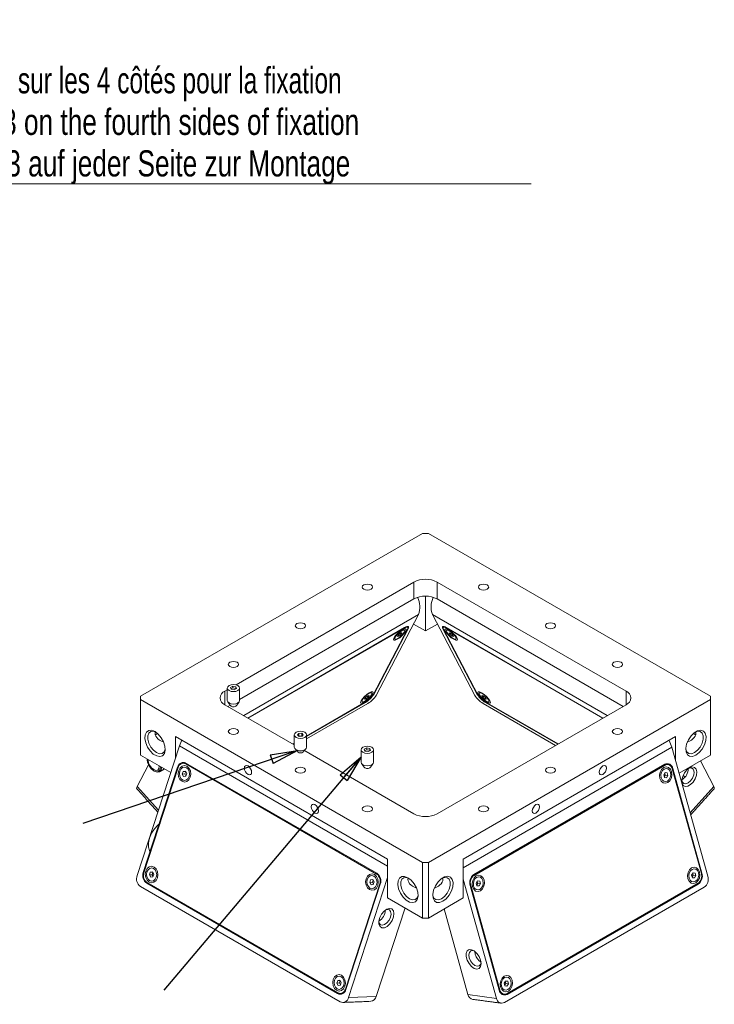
# Model space of a CAD drawing. Header units: millimetres. Extents: x 16 to 383, y 35 to 281.
# Tile 4 of 4: x 298 to 383, y 78 to 197. Entities that reach past the tile are written whole.
import ezdxf

# ---------------------------------------------------------------- set-up
doc = ezdxf.new("R2010")
doc.units = ezdxf.units.MM
doc.styles.add('SLDTEXTSTYLE0', font='TXT', dxfattribs={"width": 0.75})
doc.styles.add('SLDTEXTSTYLE1', font='TXT', dxfattribs={"width": 0.7})
doc.dimstyles.new('SLDDIMSTYLE5', dxfattribs={"dimtxt": 3.175, "dimasz": 3.302, "dimexe": 0, "dimexo": 0.0625, "dimgap": 0.79375, "dimtad": 0, "dimtih": 1, "dimtoh": 1, "dimrnd": 1e-09, "dimzin": 12, "dimdsep": 46, "dimtxsty": 'SLDTEXTSTYLE0', "dimblk1": 'CLOSED', "dimblk2": 'CLOSED', "dimsah": 1, "dimcen": 0.09, "dimadec": 0, "dimazin": 0, "dimtfac": 1, "dimtmove": 0, "dimatfit": 3, "dimldrblk": 'CLOSED', "dimfxl": 0, "dimtolj": 1, "dimtzin": 12, "dimarcsym": 0})
doc.dimstyles.new('SLDDIMSTYLE6', dxfattribs={"dimtxt": 0, "dimasz": 3.302, "dimexe": 0, "dimexo": 0.0625, "dimgap": 0, "dimtad": 0, "dimtih": 1, "dimtoh": 1, "dimdec": 0, "dimrnd": 1e-09, "dimzin": 0, "dimdsep": 46, "dimtxsty": 'Standard', "dimblk1": 'CLOSED', "dimblk2": 'CLOSED', "dimsah": 1, "dimcen": 0.09, "dimadec": 0, "dimazin": 0, "dimtfac": 3.302, "dimtdec": 0, "dimtofl": 0, "dimtmove": 0, "dimatfit": 3, "dimldrblk": 'CLOSED', "dimfxl": 0, "dimtolj": 1, "dimtzin": 0, "dimarcsym": 0})

# ---------------------------------------------------------------- blocks, each defined once
blk = doc.blocks.new('_CLOSED')
at = {"color": 0, "linetype": 'ByBlock', "lineweight": -2}
for p, q in [((-1, 0.166667), (0, 0)), ((-1, 0.166667), (-1, -0.166667)), ((0, 0), (-1, -0.166667)), ((0, 0), (-1, 0))]:
    blk.add_line(p, q, dxfattribs=at)
blk = doc.blocks.new('SW_SYMBOL_HOLE_DEPTH')
at = {"color": 0, "linetype": 'Continuous', "lineweight": 0}
for p, q in [((0, 875), (800, 875)), ((400, 875), (400, 75)), ((100, 555), (400, 75)), ((700, 555), (400, 75))]:
    blk.add_line(p, q, dxfattribs=at)
blk = doc.blocks.new('*D12')
at = {"color": 7, "linetype": 'Continuous', "lineweight": 0}
for p, q in [((250.33, 197.26), (252.28, 195.7)), ((252.28, 195.7), (275.41, 177.31)), ((275.41, 177.31), (360.61, 177.31))]:
    blk.add_line(p, q, dxfattribs=at)
at = {"color": 7, "linetype": 'Continuous', "lineweight": 0, "xscale": 3.302, "yscale": 3.302, "rotation": 141.5053770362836}
blk.add_blockref('_CLOSED', (252.28, 195.7, 18.64), dxfattribs=at)
at = {"color": 7, "linetype": 'Continuous', "lineweight": 0, "xscale": 0.004055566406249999, "yscale": 0.004055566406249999, "zscale": 0.004055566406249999}
for p in [(289.6, 187.83), (290.04, 182.79), (290.55, 177.75)]:
    blk.add_blockref('SW_SYMBOL_HOLE_DEPTH', p, dxfattribs=at)
at = {"color": 7, "linetype": 'Continuous', "lineweight": 0, "char_height": 3.175, "attachment_point": 1}
for s, insert, style in [('2xM3', (278.98, 191.49), 'SLDTEXTSTYLE0'), ('13 sur les 4 côtés pour la fixation', (294.14, 191.49), 'SLDTEXTSTYLE1'), ('2xM3', (279.42, 186.44), 'SLDTEXTSTYLE0'), ('13 on the fourth sides of fixation', (294.58, 186.44), 'SLDTEXTSTYLE0'), ('13 auf jeder Seite zur Montage', (295.09, 181.4), 'SLDTEXTSTYLE0'), ('2xM3', (279.93, 181.4), 'SLDTEXTSTYLE0')]:
    blk.add_mtext(s, dxfattribs=dict(at, insert=insert, style=style))
blk = doc.blocks.new('SW_NOTE_3')
at = {"color": 0, "linetype": 'Continuous', "lineweight": 0, "char_height": 2.1167, "attachment_point": 1, "style": 'SLDTEXTSTYLE0'}
for s, insert in [('2 M3 needle screws without head for block lightings when we used the product', (-119.74, 6.76)), ("2 vis sans tête M3 pointeau pour bloquer les éclairage lors de l'utilisation du produit", (-119.74, 3.93)), ('Zwei M3 Schrauben, um die Einstellung für den Betrieb zu blockieren', (-119.74, 1.11))]:
    blk.add_mtext(s, dxfattribs=dict(at, insert=insert))

msp = doc.modelspace()

# ---------------------------------------------------------------- linework, layer by layer
at = {"color": 7, "linetype": 'Continuous', "lineweight": 15}
for p, q in [((347.41228, 134.89175), (313.1511, 115.11105)), ((348.11939, 134.89175), (347.41228, 134.89175)), ((382.37686, 115.11105), (348.11939, 134.89175)), ((346.35107, 128.97183), (324.75582, 116.50381)), ((346.35116, 126.93065), (346.35107, 128.97183)), ((372.12387, 115.72346), (349.17949, 128.97183)), ((349.17949, 128.97183), (349.17959, 126.93065)), ((346.35116, 126.93065), (325.19655, 114.71703)), ((347.76567, 123.05246), (347.76548, 127.26887)), ((371.77043, 113.88641), (349.17959, 126.93065)), ((346.92105, 125.02517), (325.69262, 112.76893)), ((341.7821, 115.22009), (346.92105, 125.02517)), ((348.61023, 125.02517), (353.75093, 115.22009)), ((369.83563, 112.76935), (348.61023, 125.02517)), ((345.23668, 123.45808), (326.20755, 112.4716)), ((345.20689, 123.40124), (326.24187, 112.45178)), ((341.40446, 115.29937), (345.5752, 123.25711)), ((341.47518, 115.34019), (345.64592, 123.29794)), ((345.20689, 123.40124), (345.18345, 123.42735)), ((345.64592, 123.29794), (345.61089, 123.33696)), ((347.76567, 123.05246), (346.32356, 123.88516)), ((349.20793, 123.88515), (347.76567, 123.05246)), ((349.92057, 123.33694), (349.88556, 123.29794)), ((349.88556, 123.29794), (354.05772, 115.34019)), ((349.95627, 123.25711), (354.12843, 115.29937)), ((369.3208, 112.47212), (350.29462, 123.45808)), ((350.32442, 123.40124), (350.34785, 123.42734)), ((369.28648, 112.4523), (350.32442, 123.40124)), ((344.476, 122.57347), (344.37063, 122.37389)), ((344.37063, 122.37389), (344.53189, 122.39709)), ((344.43806, 122.50161), (344.53189, 122.39709)), ((344.74262, 122.79624), (344.476, 122.57347)), ((344.53189, 122.39709), (344.79851, 122.61986)), ((344.68408, 122.74733), (344.79851, 122.61986)), ((344.90388, 122.81944), (344.74262, 122.79624)), ((344.79851, 122.61986), (344.90388, 122.81944)), ((350.79095, 122.79497), (350.62783, 122.82033)), ((350.62783, 122.82033), (350.73104, 122.62203)), ((350.84531, 122.74932), (350.73104, 122.62203)), ((350.73104, 122.62203), (350.99736, 122.39836)), ((351.05727, 122.57131), (350.79095, 122.79497)), ((351.09226, 122.50407), (350.99736, 122.39836)), ((350.99736, 122.39836), (351.16047, 122.373)), ((351.16047, 122.373), (351.05727, 122.57131)), ((324.3643, 116.32986), (324.07459, 116.17848)), ((324.07459, 116.17848), (324.15678, 115.95794)), ((324.36431, 116.12574), (324.13826, 116.00762)), ((324.15678, 115.95794), (324.52867, 115.88877)), ((324.73619, 116.26069), (324.3643, 116.32986)), ((324.36431, 116.12574), (324.3643, 116.32986)), ((324.7362, 116.05657), (324.36431, 116.12574)), ((324.52867, 115.88877), (324.81838, 116.04015)), ((324.81838, 116.04015), (324.73619, 116.26069)), ((324.7362, 116.05657), (324.73619, 116.26069)), ((324.75472, 116.00688), (324.7362, 116.05657)), ((313.1511, 115.11105), (313.15106, 114.70278)), ((323.6965, 115.89221), (323.40421, 115.72346)), ((323.40421, 115.72346), (323.40429, 114.09024)), ((340.48401, 114.95677), (340.37864, 114.75719)), ((340.37864, 114.75719), (340.53989, 114.78039)), ((340.44607, 114.88491), (340.53989, 114.78039)), ((340.75063, 115.17954), (340.48401, 114.95677)), ((340.53989, 114.78039), (340.80652, 115.00316)), ((340.69209, 115.13063), (340.80652, 115.00316)), ((340.91188, 115.20274), (340.75063, 115.17954)), ((340.80652, 115.00316), (340.91188, 115.20274)), ((341.44404, 115.37488), (341.47518, 115.34019)), ((354.05772, 115.34019), (354.08885, 115.37486)), ((354.78431, 115.17827), (354.62119, 115.20363)), ((354.62119, 115.20363), (354.72439, 115.00533)), ((354.83867, 115.13262), (354.72439, 115.00533)), ((354.72439, 115.00533), (354.99071, 114.78166)), ((355.05063, 114.9546), (354.78431, 115.17827)), ((355.08562, 114.88737), (354.99071, 114.78166)), ((354.99071, 114.78166), (355.15383, 114.7563)), ((355.15383, 114.7563), (355.05063, 114.9546)), ((372.12394, 114.09051), (372.12387, 115.72346)), ((382.37682, 114.70278), (382.37686, 115.11105)), ((382.37686, 115.11105), (382.37717, 108.37514)), ((313.15106, 114.70278), (347.40853, 94.92208)), ((313.15106, 114.70278), (313.15138, 107.96687)), ((323.40406, 114.09038), (331.82788, 109.22635)), ((324.03156, 114.04441), (323.75759, 113.88624)), ((333.32783, 110.27955), (340.49991, 114.42035)), ((333.32783, 110.23991), (340.47012, 114.36351)), ((333.32784, 109.94261), (340.77705, 114.24341)), ((340.47012, 114.36351), (340.44668, 114.38962)), ((348.11564, 94.92208), (382.37682, 114.70278)), ((349.17685, 100.842), (372.12371, 114.09038)), ((354.75601, 114.24341), (363.57191, 109.15299)), ((355.033, 114.42035), (363.86365, 109.32143)), ((355.08624, 114.38962), (355.06281, 114.36351)), ((355.06281, 114.36351), (363.82933, 109.30161)), ((382.37713, 107.96687), (382.37682, 114.70278)), ((317.39357, 110.21197), (343.16622, 95.33052)), ((317.39369, 107.58833), (317.39357, 110.21197)), ((332.37793, 110.59991), (332.22434, 110.41544)), ((332.22434, 110.41544), (332.42423, 110.24641)), ((332.73141, 110.61535), (332.37793, 110.59991)), ((332.37794, 110.28555), (332.37793, 110.59991)), ((332.73142, 110.28876), (332.3917, 110.27392)), ((332.42423, 110.24641), (332.77771, 110.26186)), ((332.9313, 110.44633), (332.73141, 110.61535)), ((332.73142, 110.28876), (332.73141, 110.61535)), ((332.76395, 110.26126), (332.73142, 110.28876)), ((332.77771, 110.26186), (332.9313, 110.44633)), ((352.35861, 95.33052), (378.13404, 110.21197)), ((378.13418, 107.34503), (378.13404, 110.21197)), ((380.32303, 110.62059), (380.51783, 110.47323)), ((312.74519, 93.3517), (317.88469, 109.09206)), ((317.88469, 109.09206), (343.16626, 94.49416)), ((331.66577, 109.31996), (331.82787, 109.41355)), ((331.7001, 109.30014), (331.82787, 109.3739)), ((340.62678, 108.83514), (340.33708, 108.68376)), ((340.99868, 108.76597), (340.62678, 108.83514)), ((340.62679, 108.63102), (340.62678, 108.83514)), ((352.35865, 94.3015), (377.69272, 108.92813)), ((377.69272, 108.92813), (382.06303, 93.25572)), ((316.82474, 105.84582), (313.15138, 107.96687)), ((332.99809, 108.55066), (346.34843, 100.842)), ((340.33708, 108.68376), (340.41926, 108.46322)), ((340.62679, 108.63102), (340.40075, 108.51291)), ((340.41926, 108.46322), (340.79116, 108.39405)), ((340.99869, 108.56186), (340.62679, 108.63102)), ((340.79116, 108.39405), (341.08086, 108.54543)), ((341.08086, 108.54543), (340.99868, 108.76597)), ((340.99869, 108.56186), (340.99868, 108.76597)), ((341.0172, 108.51217), (340.99869, 108.56186)), ((382.37713, 107.96687), (378.5732, 105.77066)), ((382.37717, 108.37514), (382.37713, 107.96687)), ((314.12529, 106.78125), (312.7462, 104.14995)), ((317.67014, 106.50465), (313.49894, 93.72986)), ((317.74084, 106.46382), (313.56965, 93.68904)), ((315.43975, 106.59733), (315.43845, 106.64628)), ((315.58117, 106.51567), (315.58009, 106.5645)), ((317.75646, 106.50818), (317.67014, 106.50465)), ((318.6116, 107.04133), (318.5516, 107.00426)), ((318.64535, 106.91762), (318.82076, 106.92478)), ((341.8372, 93.52635), (318.64535, 106.91762)), ((341.86699, 93.61759), (318.67515, 107.00886)), ((376.83525, 106.85084), (353.64089, 93.45957)), ((376.86058, 106.75998), (353.66622, 93.36872)), ((376.86058, 106.75998), (376.71236, 106.77989)), ((376.96954, 106.86637), (376.9312, 106.89693)), ((382.78425, 104.14995), (381.15348, 107.26039)), ((318.33872, 105.9845), (318.23334, 105.66577)), ((318.554, 105.67887), (318.23334, 105.66577)), ((318.23334, 105.66577), (318.39456, 105.38142)), ((318.60532, 106.01888), (318.33872, 105.9845)), ((318.61834, 105.99592), (318.33872, 105.9845)), ((318.39456, 105.38142), (318.66117, 105.41581)), ((318.64391, 105.95083), (318.554, 105.67887)), ((318.554, 105.67887), (318.67663, 105.46258)), ((318.76655, 105.73454), (318.60532, 106.01888)), ((318.66117, 105.41581), (318.76655, 105.73454)), ((376.86489, 105.86587), (376.69399, 105.58404)), ((376.69399, 105.58404), (376.78156, 105.26541)), ((376.75781, 105.35185), (376.88087, 105.55479)), ((376.78156, 105.26541), (377.04003, 105.22863)), ((376.88087, 105.55479), (376.81705, 105.78698)), ((376.86373, 105.86396), (377.12335, 105.82909)), ((377.12335, 105.82909), (376.86489, 105.86587)), ((376.88087, 105.55479), (377.21093, 105.51046)), ((377.04003, 105.22863), (377.21093, 105.51046)), ((377.21093, 105.51046), (377.12335, 105.82909)), ((377.70882, 106.36224), (377.79574, 106.35056)), ((381.27195, 93.5901), (377.72503, 106.30974)), ((381.34266, 93.63093), (377.79574, 106.35056)), ((312.7462, 104.14995), (315.3309, 101.27078)), ((379.91602, 100.95514), (382.78425, 104.14995)), ((343.16644, 90.63579), (343.16622, 95.33052)), ((347.40885, 88.18617), (347.40853, 94.92208)), ((347.40853, 94.92208), (348.11564, 94.92208)), ((348.11564, 94.92208), (348.11596, 88.18617)), ((352.35883, 90.63579), (352.35861, 95.33052)), ((313.58412, 93.73334), (313.49894, 93.72986)), ((314.34629, 93.7572), (314.24091, 93.43847)), ((314.56157, 93.45157), (314.24091, 93.43847)), ((314.24091, 93.43847), (314.40214, 93.15413)), ((314.6129, 93.79159), (314.34629, 93.7572)), ((314.62591, 93.76863), (314.34629, 93.7572)), ((314.65148, 93.72353), (314.56157, 93.45157)), ((314.56157, 93.45157), (314.68421, 93.23529)), ((314.77412, 93.50724), (314.6129, 93.79159)), ((314.66874, 93.18851), (314.77412, 93.50724)), ((341.8372, 93.52635), (341.98573, 93.53242)), ((353.66622, 93.36872), (353.53551, 93.38627)), ((380.25979, 93.69136), (380.0889, 93.40953)), ((380.0889, 93.40953), (380.17647, 93.0909)), ((380.15272, 93.17734), (380.27577, 93.38028)), ((380.27577, 93.38028), (380.21196, 93.61247)), ((380.25863, 93.68945), (380.51826, 93.65458)), ((380.51826, 93.65458), (380.25979, 93.69136)), ((380.27577, 93.38028), (380.60583, 93.33595)), ((380.43494, 93.05412), (380.60583, 93.33595)), ((380.60583, 93.33595), (380.51826, 93.65458)), ((381.25737, 93.64238), (381.34266, 93.63093)), ((314.08348, 92.41628), (313.90807, 92.40911)), ((313.90807, 92.40911), (337.09992, 79.01784)), ((313.93787, 92.50036), (337.12971, 79.10909)), ((314.40214, 93.15413), (314.66874, 93.18851)), ((338.03422, 79.56288), (342.20541, 92.33767)), ((338.10493, 79.52205), (342.27612, 92.29684)), ((343.16632, 93.09288), (338.41177, 78.53149)), ((341.10632, 92.83819), (341.00094, 92.51946)), ((341.3216, 92.53256), (341.00094, 92.51946)), ((341.00094, 92.51946), (341.16217, 92.23511)), ((341.37293, 92.87258), (341.10632, 92.83819)), ((341.38595, 92.84962), (341.10632, 92.83819)), ((341.16217, 92.23511), (341.42877, 92.2695)), ((341.41152, 92.80452), (341.3216, 92.53256)), ((341.3216, 92.53256), (341.44424, 92.31627)), ((341.53415, 92.58823), (341.37293, 92.87258)), ((341.42877, 92.2695), (341.53415, 92.58823)), ((342.20541, 92.33767), (342.2896, 92.34111)), ((356.39367, 78.4355), (352.35872, 92.90527)), ((353.25781, 92.18358), (353.17388, 92.19485)), ((353.18709, 92.14275), (356.73401, 79.42312)), ((353.25781, 92.18358), (356.80473, 79.46394)), ((354.09482, 92.71956), (353.92392, 92.43773)), ((353.92392, 92.43773), (354.01149, 92.11911)), ((353.98774, 92.20554), (354.1108, 92.40848)), ((354.01149, 92.11911), (354.26996, 92.08232)), ((354.1108, 92.40848), (354.04698, 92.64067)), ((354.09365, 92.71765), (354.35328, 92.68278)), ((354.35328, 92.68278), (354.09482, 92.71956)), ((354.1108, 92.40848), (354.44086, 92.36416)), ((354.26996, 92.08232), (354.44086, 92.36416)), ((354.44086, 92.36416), (354.35328, 92.68278)), ((357.66917, 79.0137), (380.86353, 92.40497)), ((357.69451, 78.92284), (380.88887, 92.31411)), ((380.17647, 93.0909), (380.43494, 93.05412)), ((380.74065, 92.33402), (380.88887, 92.31411)), ((337.40676, 78.02727), (313.15431, 92.03095)), ((381.60924, 91.9389), (357.35416, 77.93523)), ((347.40885, 88.18617), (343.16644, 90.63579)), ((352.35883, 90.63579), (348.11596, 88.18617)), ((345.28634, 89.41173), (341.77867, 78.66908)), ((352.92803, 78.90096), (350.03057, 89.29157)), ((348.11596, 88.18617), (347.40885, 88.18617)), ((337.1139, 80.61089), (337.00852, 80.29216)), ((337.32917, 80.30527), (337.00852, 80.29216)), ((337.00852, 80.29216), (337.16974, 80.00782)), ((337.3805, 80.64528), (337.1139, 80.61089)), ((337.39352, 80.62232), (337.1139, 80.61089)), ((337.41909, 80.57722), (337.32917, 80.30527)), ((337.32917, 80.30527), (337.45181, 80.08898)), ((337.54173, 80.36094), (337.3805, 80.64528)), ((337.43635, 80.04221), (337.54173, 80.36094)), ((357.48972, 80.54505), (357.31883, 80.26322)), ((357.31883, 80.26322), (357.4064, 79.9446)), ((357.38264, 80.03103), (357.5057, 80.23398)), ((357.5057, 80.23398), (357.44189, 80.46616)), ((357.48856, 80.54314), (357.74819, 80.50827)), ((357.74819, 80.50827), (357.48972, 80.54505)), ((357.5057, 80.23398), (357.83576, 80.18965)), ((357.66487, 79.90781), (357.83576, 80.18965)), ((357.83576, 80.18965), (357.74819, 80.50827)), ((337.41299, 79.03063), (337.09992, 79.01784)), ((337.16974, 80.00782), (337.43635, 80.04221)), ((337.64503, 79.04011), (337.70858, 79.00765)), ((338.03422, 79.56288), (338.11939, 79.56636)), ((352.92803, 78.90096), (356.39367, 78.4355)), ((356.80473, 79.46394), (356.71943, 79.4754)), ((357.03745, 78.95211), (357.08249, 78.97148)), ((357.4064, 79.9446), (357.66487, 79.90781)), ((357.505, 78.94829), (357.69451, 78.92284)), ((338.41177, 78.53149), (341.77867, 78.66908))]:
    msp.add_line(p, q, dxfattribs=at)
at = {"color": 7, "linetype": 'Continuous', "lineweight": 15, "flags": 128}
for points in [[(340.26992, 128.6248), (340.13442, 128.50773), (340.08683, 128.36963), (340.1344, 128.23154), (340.26987, 128.11446), (340.47263, 128.03624), (340.7118, 128.00877), (340.95098, 128.03624), (341.15375, 128.11446), (341.28925, 128.23154), (341.33683, 128.36963), (341.28927, 128.50773), (341.1538, 128.6248), (340.95104, 128.70303), (340.71187, 128.7305), (340.47269, 128.70303), (340.26992, 128.6248)], [(354.3767, 128.6248), (354.2412, 128.50773), (354.19361, 128.36963), (354.24118, 128.23154), (354.37665, 128.11446), (354.57941, 128.03624), (354.81858, 128.00877), (355.05776, 128.03624), (355.26053, 128.11446), (355.39603, 128.23154), (355.44361, 128.36963), (355.39605, 128.50773), (355.26058, 128.6248), (355.05782, 128.70303), (354.81865, 128.7305), (354.57947, 128.70303), (354.3767, 128.6248)], [(332.13775, 123.92969), (332.00225, 123.81262), (331.95467, 123.67452), (332.00223, 123.53643), (332.1377, 123.41935), (332.34046, 123.34113), (332.57963, 123.31366), (332.81881, 123.34113), (333.02158, 123.41935), (333.15708, 123.53643), (333.20467, 123.67452), (333.1571, 123.81262), (333.02163, 123.92969), (332.81887, 124.00792), (332.5797, 124.03539), (332.34052, 124.00792), (332.13775, 123.92969)], [(343.93011, 122.1884), (343.86993, 122.00195), (343.92657, 121.90605), (344.09141, 121.91529), (344.33935, 122.02826), (344.63264, 122.22776), (344.92663, 122.48343), (345.17657, 122.75634), (345.3444, 123.00494), (345.40458, 123.19138), (345.34794, 123.28728), (345.1831, 123.27805), (344.93517, 123.16508), (344.64188, 122.96557), (344.34788, 122.7099), (344.09794, 122.437), (343.93011, 122.1884)], [(344.07154, 122.27005), (344.20581, 122.46893), (344.40576, 122.68726), (344.64095, 122.89179), (344.87558, 123.0514), (345.07393, 123.14177), (345.2058, 123.14916), (345.25111, 123.07244), (345.20297, 122.92328), (345.06871, 122.7244), (344.86875, 122.50608), (344.63356, 122.30154), (344.39893, 122.14194), (344.20058, 122.05156), (344.06871, 122.04417), (344.0234, 122.1209), (344.07154, 122.27005)], [(345.5752, 123.25711), (345.61528, 123.34986), (345.62936, 123.42491), (345.6169, 123.4794), (345.57839, 123.51123), (345.51529, 123.51917), (345.43003, 123.50291), (345.3259, 123.4631), (345.20689, 123.40124)], [(345.23668, 123.45808), (345.36892, 123.52681), (345.48462, 123.57105), (345.57934, 123.58911), (345.64945, 123.58029), (345.69225, 123.54493), (345.70609, 123.48438), (345.69045, 123.40099), (345.64592, 123.29794)], [(349.88556, 123.29794), (349.84101, 123.40099), (349.82534, 123.48438), (349.83916, 123.54493), (349.88193, 123.58029), (349.95201, 123.58911), (350.04672, 123.57105), (350.1624, 123.52681), (350.29462, 123.45808)], [(350.32442, 123.40124), (350.20542, 123.4631), (350.10131, 123.50291), (350.01608, 123.51917), (349.953, 123.51123), (349.9145, 123.4794), (349.90207, 123.42491), (349.91617, 123.34986), (349.95627, 123.25711)], [(350.18708, 123.00494), (350.35495, 122.75634), (350.60491, 122.48343), (350.8989, 122.22776), (351.19216, 122.02826), (351.44006, 121.91529), (351.60485, 121.90605), (351.66144, 122.00195), (351.60122, 122.1884), (351.43335, 122.437), (351.1834, 122.7099), (350.88941, 122.96557), (350.59614, 123.16508), (350.34824, 123.27805), (350.18345, 123.28728), (350.12686, 123.19138), (350.18708, 123.00494)], [(350.3285, 122.92328), (350.28032, 123.07244), (350.32559, 123.14916), (350.45742, 123.14177), (350.65574, 123.0514), (350.89036, 122.89179), (351.12555, 122.68726), (351.32551, 122.46893), (351.45981, 122.27005), (351.50799, 122.1209), (351.46271, 122.04417), (351.33088, 122.05156), (351.13256, 122.14194), (350.89795, 122.30154), (350.66276, 122.50608), (350.46279, 122.7244), (350.3285, 122.92328)], [(362.50798, 123.92969), (362.37249, 123.81262), (362.3249, 123.67452), (362.37246, 123.53643), (362.50794, 123.41935), (362.71069, 123.34113), (362.94987, 123.31366), (363.18905, 123.34113), (363.39182, 123.41935), (363.52731, 123.53643), (363.5749, 123.67452), (363.52734, 123.81262), (363.39187, 123.92969), (363.18911, 124.00792), (362.94994, 124.03539), (362.71076, 124.00792), (362.50798, 123.92969)], [(324.00558, 119.23458), (323.87009, 119.11751), (323.8225, 118.97941), (323.87006, 118.84132), (324.00553, 118.72425), (324.20829, 118.64602), (324.44746, 118.61855), (324.68664, 118.64602), (324.88941, 118.72425), (325.02491, 118.84132), (325.0725, 118.97941), (325.02493, 119.11751), (324.88946, 119.23458), (324.68671, 119.31281), (324.44753, 119.34028), (324.20835, 119.31281), (324.00558, 119.23458)], [(370.63927, 119.23458), (370.50378, 119.11751), (370.45619, 118.97941), (370.50375, 118.84132), (370.63922, 118.72425), (370.84198, 118.64602), (371.08116, 118.61855), (371.32033, 118.64602), (371.52311, 118.72425), (371.6586, 118.84132), (371.70619, 118.97941), (371.65863, 119.11751), (371.52315, 119.23458), (371.3204, 119.31281), (371.08122, 119.34028), (370.84204, 119.31281), (370.63927, 119.23458)], [(324.15978, 116.50945), (323.91639, 116.41564), (323.7537, 116.27519), (323.69649, 116.10948), (323.75345, 115.94376), (323.91592, 115.80323), (324.15916, 115.70931), (324.44615, 115.67628), (324.73319, 115.70917), (324.97658, 115.80299), (325.13927, 115.94344), (325.19648, 116.10914), (325.13952, 116.27487), (324.97705, 116.41539), (324.73381, 116.50932), (324.44682, 116.54235), (324.15978, 116.50945)], [(339.93812, 114.5717), (339.87794, 114.38525), (339.93458, 114.28935), (340.09942, 114.29858), (340.34735, 114.41155), (340.64064, 114.61106), (340.93463, 114.86673), (341.18457, 115.13964), (341.35241, 115.38824), (341.41258, 115.57468), (341.35594, 115.67058), (341.19111, 115.66135), (340.94317, 115.54838), (340.64988, 115.34887), (340.35589, 115.0932), (340.10595, 114.82029), (339.93812, 114.5717)], [(340.07955, 114.65335), (340.21381, 114.85223), (340.41376, 115.07055), (340.64896, 115.27509), (340.88359, 115.43469), (341.08194, 115.52507), (341.21381, 115.53246), (341.25912, 115.45574), (341.21098, 115.30658), (341.07671, 115.1077), (340.87676, 114.88938), (340.64157, 114.68484), (340.40693, 114.52524), (340.20859, 114.43486), (340.07672, 114.42747), (340.0314, 114.50419), (340.07955, 114.65335)], [(354.18044, 115.38824), (354.34831, 115.13964), (354.59826, 114.86673), (354.89225, 114.61106), (355.18552, 114.41155), (355.43342, 114.29858), (355.59821, 114.28935), (355.6548, 114.38525), (355.59458, 114.5717), (355.42671, 114.82029), (355.17676, 115.0932), (354.88277, 115.34887), (354.5895, 115.54838), (354.3416, 115.66135), (354.17681, 115.67058), (354.12022, 115.57468), (354.18044, 115.38824)], [(354.32186, 115.30658), (354.27368, 115.45574), (354.31895, 115.53246), (354.45078, 115.52507), (354.6491, 115.43469), (354.88372, 115.27509), (355.11891, 115.07055), (355.31887, 114.85223), (355.45317, 114.65335), (355.50134, 114.50419), (355.45607, 114.42747), (355.32424, 114.43486), (355.12592, 114.52524), (354.89131, 114.68484), (354.65611, 114.88938), (354.45615, 115.1077), (354.32186, 115.30658)], [(323.69656, 114.60554), (323.75352, 114.44002), (323.91599, 114.29949), (324.15923, 114.20557), (324.44622, 114.17254), (324.73326, 114.20544), (324.97665, 114.29925), (325.13934, 114.4397), (325.19656, 114.6054), (325.19656, 114.60561)], [(324.00481, 111.08959), (323.86932, 110.97252), (323.82173, 110.83442), (323.86929, 110.69632), (324.00477, 110.57925), (324.20752, 110.50103), (324.4467, 110.47356), (324.68588, 110.50103), (324.88865, 110.57925), (325.02414, 110.69632), (325.07173, 110.83442), (325.02417, 110.97252), (324.8887, 111.08959), (324.68594, 111.16781), (324.44677, 111.19528), (324.20759, 111.16781), (324.00481, 111.08959)], [(370.63851, 111.08959), (370.50301, 110.97252), (370.45542, 110.83442), (370.50299, 110.69632), (370.63846, 110.57925), (370.84122, 110.50103), (371.08039, 110.47356), (371.31957, 110.50103), (371.52234, 110.57925), (371.65784, 110.69632), (371.70542, 110.83442), (371.65786, 110.97252), (371.52239, 111.08959), (371.31963, 111.16781), (371.08046, 111.19528), (370.84128, 111.16781), (370.63851, 111.08959)], [(314.91887, 110.82445), (315.32065, 110.51504), (315.67889, 110.08432), (315.95478, 109.57898), (316.11843, 109.05376), (316.15209, 108.56559), (316.05211, 108.16736), (315.82934, 107.90224), (315.50792, 107.79894), (315.12267, 107.86867), (314.71534, 108.10387), (314.33007, 108.47905), (314.00862, 108.95355), (313.78581, 109.47596), (313.6858, 109.98966), (313.71941, 110.43898), (313.88302, 110.77524), (314.15888, 110.962), (314.5171, 110.97902), (314.91887, 110.82445)], [(315.01049, 110.76762), (314.73292, 110.85799), (314.41394, 110.82951), (314.17719, 110.6404), (314.05122, 110.31345), (314.05124, 109.88812), (314.17724, 109.41569), (314.41402, 108.95315), (314.73303, 108.55628), (315.09578, 108.27297), (315.45852, 108.13737), (315.77751, 108.16585), (316.01426, 108.35497), (316.14022, 108.68191), (316.15291, 108.7889)], [(315.22577, 110.60259), (315.09599, 110.51846), (314.9416, 110.44236)], [(315.01102, 110.47334), (315.12292, 110.55349), (315.20529, 110.62026)], [(333.10812, 110.12468), (332.86479, 110.03081), (332.57778, 109.99785), (332.29077, 110.03081), (332.04746, 110.12468), (331.88489, 110.26517), (331.82782, 110.43088), (331.88492, 110.5966), (332.04752, 110.73709), (332.29084, 110.83096), (332.57786, 110.86392), (332.86487, 110.83096), (333.10818, 110.73709), (333.27074, 110.5966), (333.32782, 110.43088), (333.27071, 110.26517), (333.10812, 110.12468)], [(380.60922, 107.96678), (380.2074, 107.81221), (379.84912, 107.82923), (379.5732, 108.01599), (379.40954, 108.35225), (379.37587, 108.80157), (379.47586, 109.31527), (379.69865, 109.83768), (380.02011, 110.31218), (380.4054, 110.68736), (380.81278, 110.92256), (381.19808, 110.99229), (381.51957, 110.88899), (381.7424, 110.62386), (381.84243, 110.22564), (381.80881, 109.73747), (381.64519, 109.21225), (381.3693, 108.70691), (381.01104, 108.27619), (380.60922, 107.96678)], [(380.58677, 110.44247), (380.43266, 110.51846), (380.30249, 110.60288)], [(380.43245, 108.27297), (380.79523, 108.55628), (381.11425, 108.95315), (381.35103, 109.41569), (381.477, 109.88812), (381.47698, 110.31345), (381.35097, 110.6404), (381.11416, 110.82951), (380.79512, 110.85799), (380.5173, 110.76752)], [(317.88469, 109.09206), (318.14448, 109.71435), (318.17004, 109.76363)], [(331.82789, 108.92037), (331.88496, 108.75469), (332.04753, 108.6142), (332.29084, 108.52033), (332.57785, 108.48737), (332.86486, 108.52033), (333.10819, 108.6142)], [(333.10819, 108.6142), (333.27078, 108.75469), (333.32789, 108.9204), (333.32789, 108.92044)], [(340.42227, 109.01474), (340.17888, 108.92092), (340.01619, 108.78047), (339.95897, 108.61477), (340.01593, 108.44904), (340.1784, 108.30852), (340.42165, 108.21459), (340.70863, 108.18156), (340.99567, 108.21446), (341.23906, 108.30827), (341.40175, 108.44872), (341.45897, 108.61443), (341.40201, 108.78015), (341.23954, 108.92068), (340.9963, 109.0146), (340.70931, 109.04763), (340.42227, 109.01474)], [(377.35767, 109.76374), (377.46155, 109.55333), (377.69272, 108.92813)], [(379.37507, 108.78933), (379.3878, 108.68191), (379.51381, 108.35497), (379.75062, 108.16585), (380.06966, 108.13737), (380.43245, 108.27297)], [(332.86074, 108.30804), (332.73096, 108.25797), (332.57789, 108.24039), (332.42482, 108.25797), (332.29505, 108.30804), (332.20835, 108.38296), (332.17791, 108.47133)], [(332.97791, 108.47136), (332.97791, 108.47134), (332.94745, 108.38296), (332.86074, 108.30804)], [(313.95598, 107.50228), (313.95491, 107.45469), (314.01682, 107.05963), (314.1931, 106.65324), (314.45691, 106.29738), (314.76808, 106.04624), (315.07925, 105.93804), (315.34304, 105.98925), (315.51929, 106.19209), (315.58117, 106.51567), (315.58117, 106.51567)], [(314.09762, 107.4205), (314.09632, 107.37304), (314.14747, 107.04669), (314.29309, 106.71097), (314.51102, 106.417), (314.76808, 106.20953), (315.02513, 106.12015), (315.24304, 106.16246), (315.38864, 106.33002), (315.43975, 106.59733), (315.43975, 106.59733)], [(315.72212, 106.48249), (315.65533, 106.16395), (315.46375, 105.94348), (315.17703, 105.88781), (314.83895, 106.00533)], [(317.79287, 106.10842), (317.73268, 105.72815), (317.78929, 105.34362), (317.9541, 105.01336), (318.202, 104.78767), (318.49526, 104.70089), (318.78924, 104.76624), (319.03917, 104.97377), (319.20701, 105.29188), (319.26721, 105.67215), (319.21059, 106.05669), (319.04579, 106.38694), (318.79789, 106.61264), (318.50462, 106.69942), (318.21065, 106.63407), (317.96071, 106.42654), (317.79287, 106.10842)], [(317.93429, 106.02677), (318.06856, 106.28126), (318.26851, 106.44728), (318.50369, 106.49956), (318.7383, 106.43014), (318.93662, 106.24958), (319.06846, 105.98538), (319.11375, 105.67775), (319.0656, 105.37354), (318.93133, 105.11904), (318.73138, 104.95302), (318.4962, 104.90074), (318.26159, 104.97016), (318.06327, 105.15072), (317.93142, 105.41493), (317.88613, 105.72255), (317.93429, 106.02677)], [(326.21423, 105.6291), (326.38334, 105.57029), (326.5267, 105.59813), (326.62249, 105.70837), (326.65612, 105.88422), (326.62247, 106.09893), (326.52667, 106.3198), (326.3833, 106.5132), (326.21418, 106.64969), (326.04507, 106.70849), (325.9017, 106.68066), (325.80591, 106.57042), (325.77228, 106.39456), (325.80593, 106.17986), (325.90174, 105.95899), (326.04511, 105.76559), (326.21423, 105.6291)], [(332.1361, 106.39448), (332.00061, 106.27741), (331.95302, 106.13931), (332.00058, 106.00121), (332.13605, 105.88414), (332.33881, 105.80592), (332.57799, 105.77845), (332.81717, 105.80592), (333.01994, 105.88414), (333.15543, 106.00121), (333.20302, 106.13931), (333.15546, 106.27741), (333.01999, 106.39448), (332.81723, 106.4727), (332.57805, 106.50017), (332.33887, 106.4727), (332.1361, 106.39448)], [(339.95904, 107.11082), (340.016, 106.9453), (340.17847, 106.80478), (340.42172, 106.71085), (340.7087, 106.67782), (340.99574, 106.71072), (341.23913, 106.80453), (341.40182, 106.94498), (341.45904, 107.11069), (341.45904, 107.11089)], [(362.50634, 106.39448), (362.37084, 106.27741), (362.32326, 106.13931), (362.37082, 106.00121), (362.50629, 105.88414), (362.70905, 105.80592), (362.94822, 105.77845), (363.1874, 105.80592), (363.39017, 105.88414), (363.52567, 106.00121), (363.57326, 106.13931), (363.52569, 106.27741), (363.39022, 106.39448), (363.18746, 106.4727), (362.94829, 106.50017), (362.70911, 106.4727), (362.50634, 106.39448)], [(369.31234, 106.64969), (369.14321, 106.5132), (368.99983, 106.3198), (368.90403, 106.09893), (368.8704, 105.88422), (368.90405, 105.70837), (368.99986, 105.59813), (369.14325, 105.57029), (369.31238, 105.6291), (369.48152, 105.76559), (369.62489, 105.95899), (369.72069, 106.17986), (369.75433, 106.39456), (369.72067, 106.57042), (369.62486, 106.68066), (369.48147, 106.70849), (369.31234, 106.64969)], [(376.24531, 105.13898), (376.3961, 104.82237), (376.63158, 104.61612), (376.91591, 104.55162), (377.20581, 104.6387), (377.45714, 104.8641), (377.63163, 105.1935), (377.70273, 105.57676), (377.6596, 105.95552), (377.50882, 106.27213), (377.27334, 106.47838), (376.98901, 106.54287), (376.69911, 106.45579), (376.44778, 106.2304), (376.27329, 105.901), (376.20219, 105.51774), (376.24531, 105.13898)], [(380.65291, 106.2777), (380.73656, 105.94806), (380.69633, 105.53753), (380.53764, 105.10155), (380.28193, 104.69901), (379.96372, 104.38426), (379.62601, 104.19983), (379.31439, 104.17061), (379.07096, 104.30055), (378.92858, 104.57211), (378.9065, 104.94861), (379.00768, 105.37919), (379.21847, 105.80572), (379.5104, 106.17057), (379.84404, 106.42449), (380.17433, 106.53316), (380.45666, 106.48193), (380.65291, 106.2777)], [(376.38674, 105.22063), (376.35224, 105.52364), (376.40912, 105.83025), (376.54872, 106.09377), (376.74978, 106.27409), (376.9817, 106.34375), (377.20916, 106.29215), (377.39755, 106.12715), (377.51818, 105.87387), (377.55268, 105.57085), (377.4958, 105.26425), (377.3562, 105.00073), (377.15514, 104.82041), (376.92322, 104.75075), (376.69576, 104.80235), (376.50737, 104.96735), (376.38674, 105.22063)], [(378.90469, 104.92877), (378.96913, 104.70116), (379.14013, 104.52986), (379.38761, 104.49881), (379.67389, 104.61276), (379.95539, 104.85435), (380.18925, 105.1868), (380.33987, 105.5595), (380.38431, 105.91571), (380.31582, 106.20119), (380.31582, 106.20119)], [(312.70921, 103.89019), (312.69987, 103.90296), (312.68602, 103.96351), (312.70167, 104.0469), (312.7462, 104.14995)], [(382.78425, 104.14995), (382.8288, 104.0469), (382.84447, 103.96351), (382.83065, 103.90296), (382.8213, 103.89017)], [(334.34551, 100.93399), (334.51463, 100.87518), (334.65799, 100.90302), (334.75378, 101.01326), (334.78741, 101.18911), (334.75376, 101.40382), (334.65796, 101.62469), (334.51458, 101.81809), (334.34547, 101.95458), (334.17635, 102.01338), (334.03299, 101.98555), (333.9372, 101.87531), (333.90357, 101.69945), (333.93722, 101.48475), (334.03302, 101.26388), (334.1764, 101.07048), (334.34551, 100.93399)], [(340.26739, 101.69937), (340.1319, 101.5823), (340.08431, 101.4442), (340.13187, 101.3061), (340.26734, 101.18903), (340.4701, 101.11081), (340.70927, 101.08334), (340.94845, 101.11081), (341.15123, 101.18903), (341.28672, 101.3061), (341.33431, 101.4442), (341.28675, 101.5823), (341.15127, 101.69937), (340.94852, 101.77759), (340.70934, 101.80506), (340.47016, 101.77759), (340.26739, 101.69937)], [(354.37417, 101.69937), (354.23868, 101.5823), (354.19109, 101.4442), (354.23865, 101.3061), (354.37412, 101.18903), (354.57688, 101.11081), (354.81605, 101.08334), (355.05523, 101.11081), (355.25801, 101.18903), (355.3935, 101.3061), (355.44109, 101.4442), (355.39353, 101.5823), (355.25805, 101.69937), (355.0553, 101.77759), (354.81612, 101.80506), (354.57694, 101.77759), (354.37417, 101.69937)], [(361.18017, 101.95458), (361.01104, 101.81809), (360.86766, 101.62469), (360.77186, 101.40382), (360.73823, 101.18911), (360.77188, 101.01326), (360.86769, 100.90302), (361.01108, 100.87518), (361.18022, 100.93399), (361.34935, 101.07048), (361.49273, 101.26388), (361.58852, 101.48475), (361.62216, 101.69945), (361.58851, 101.87531), (361.49269, 101.98555), (361.3493, 102.01338), (361.18017, 101.95458)], [(314.38647, 96.19064), (314.26266, 96.37566), (314.13505, 96.8037), (314.13503, 97.32659), (314.26259, 97.90195), (314.50741, 98.48319), (314.84965, 99.02321), (315.26158, 99.47826), (315.53129, 99.69678)], [(313.80045, 93.88113), (313.74025, 93.50086), (313.79687, 93.11632), (313.96167, 92.78607), (314.20957, 92.56037), (314.50284, 92.47359), (314.79681, 92.53894), (315.04674, 92.74647), (315.21458, 93.06459), (315.27478, 93.44486), (315.21817, 93.82939), (315.05336, 94.15964), (314.80546, 94.38534), (314.5122, 94.47212), (314.21822, 94.40677), (313.96829, 94.19924), (313.80045, 93.88113)], [(313.94186, 93.79947), (314.07613, 94.05397), (314.27608, 94.21999), (314.51126, 94.27227), (314.74587, 94.20284), (314.94419, 94.02229), (315.07604, 93.75808), (315.12133, 93.45046), (315.07317, 93.14624), (314.9389, 92.89175), (314.73895, 92.72572), (314.50377, 92.67345), (314.26916, 92.74287), (314.07084, 92.92343), (313.939, 93.18763), (313.89371, 93.49526), (313.94186, 93.79947)], [(340.56048, 92.96212), (340.50028, 92.58185), (340.5569, 92.19731), (340.7217, 91.86706), (340.96961, 91.64136), (341.26287, 91.55458), (341.55684, 91.61993), (341.80678, 91.82746), (341.97462, 92.14558), (342.03481, 92.52585), (341.9782, 92.91038), (341.81339, 93.24063), (341.56549, 93.46633), (341.27223, 93.55311), (340.97825, 93.48776), (340.72832, 93.28023), (340.56048, 92.96212)], [(340.70189, 92.88046), (340.83616, 93.13495), (341.03611, 93.30098), (341.27129, 93.35326), (341.5059, 93.28383), (341.70422, 93.10328), (341.83607, 92.83907), (341.88136, 92.53145), (341.8332, 92.22723), (341.69893, 91.97274), (341.49898, 91.80671), (341.2638, 91.75443), (341.02919, 91.82386), (340.83087, 92.00442), (340.69903, 92.26862), (340.65374, 92.57625), (340.70189, 92.88046)], [(349.88377, 90.22744), (349.48195, 90.07286), (349.12367, 90.08988), (348.84774, 90.27664), (348.68408, 90.6129), (348.65042, 91.06222), (348.7504, 91.57592), (348.9732, 92.09833), (349.29466, 92.57283), (349.67995, 92.94801), (350.08732, 93.18321), (350.47263, 93.25294), (350.79412, 93.14964), (351.01695, 92.88452), (351.11697, 92.48629), (351.08336, 91.99812), (350.91974, 91.4729), (350.64385, 90.96756), (350.28558, 90.53684), (349.88377, 90.22744)], [(353.47524, 91.99267), (353.62602, 91.67606), (353.86151, 91.46981), (354.14584, 91.40532), (354.43574, 91.4924), (354.68707, 91.71779), (354.86156, 92.04719), (354.93266, 92.43045), (354.88953, 92.80921), (354.73875, 93.12582), (354.50327, 93.33207), (354.21893, 93.39657), (353.92904, 93.30949), (353.67771, 93.08409), (353.50321, 92.75469), (353.43212, 92.37143), (353.47524, 91.99267)], [(379.64022, 92.96447), (379.791, 92.64786), (380.02649, 92.44161), (380.31082, 92.37711), (380.60072, 92.46419), (380.85205, 92.68959), (381.02654, 93.01899), (381.09764, 93.40225), (381.05451, 93.78101), (380.90373, 94.09762), (380.66825, 94.30387), (380.38391, 94.36836), (380.09402, 94.28128), (379.84269, 94.05589), (379.66819, 93.72649), (379.5971, 93.34323), (379.64022, 92.96447)], [(379.78165, 93.04612), (379.74715, 93.34913), (379.80403, 93.65574), (379.94362, 93.91926), (380.14469, 94.09958), (380.3766, 94.16924), (380.60407, 94.11764), (380.79246, 93.95264), (380.91308, 93.69936), (380.94758, 93.39634), (380.89071, 93.08974), (380.75111, 92.82622), (380.55005, 92.6459), (380.31813, 92.57624), (380.09066, 92.62784), (379.90228, 92.79284), (379.78165, 93.04612)], [(345.641, 93.0851), (346.04277, 92.77569), (346.40102, 92.34497), (346.67691, 91.83963), (346.84055, 91.31441), (346.87421, 90.82624), (346.77424, 90.42802), (346.55147, 90.16289), (346.23004, 90.0596), (345.84479, 90.12932), (345.43746, 90.36452), (345.0522, 90.7397), (344.73074, 91.2142), (344.50794, 91.73661), (344.40792, 92.25031), (344.44154, 92.69963), (344.60514, 93.03589), (344.881, 93.22265), (345.23923, 93.23967), (345.641, 93.0851)], [(345.71363, 93.03727), (345.45505, 93.11864), (345.13606, 93.09016), (344.89931, 92.90105), (344.77335, 92.5741), (344.77337, 92.14877), (344.89937, 91.67634), (345.13615, 91.2138), (345.45515, 90.81694), (345.81791, 90.53362), (346.18065, 90.39803), (346.49963, 90.4265), (346.73639, 90.61562), (346.86235, 90.94256), (346.87503, 91.04955)], [(349.70699, 90.53362), (350.06978, 90.81694), (350.3888, 91.2138), (350.62557, 91.67634), (350.75155, 92.14877), (350.75153, 92.5741), (350.62552, 92.90105), (350.38871, 93.09016), (350.06967, 93.11864), (349.81158, 93.03752)], [(353.61667, 92.07433), (353.58217, 92.37734), (353.63905, 92.68394), (353.77865, 92.94746), (353.97971, 93.12778), (354.21163, 93.19744), (354.43909, 93.14585), (354.62748, 92.98084), (354.7481, 92.72756), (354.7826, 92.42455), (354.72573, 92.11794), (354.58613, 91.85442), (354.38507, 91.67411), (354.15315, 91.60444), (353.92568, 91.65604), (353.7373, 91.82104), (353.61667, 92.07433)], [(348.64962, 91.04998), (348.66234, 90.94256), (348.78836, 90.61562), (349.02516, 90.4265), (349.3442, 90.39803), (349.70699, 90.53362)], [(343.40251, 89.35908), (343.67753, 89.29129), (343.86309, 89.07244), (343.93414, 88.7321), (343.88108, 88.31623), (343.71108, 87.881), (343.44709, 87.48518), (343.12477, 87.18224), (342.78765, 87.01308), (342.48127, 87.00056), (342.24699, 87.14637), (342.11646, 87.4308), (342.10731, 87.81546), (342.22078, 88.24838), (342.44153, 88.6711), (342.73976, 89.02654), (343.07519, 89.26667), (343.40251, 89.35908)], [(343.5118, 88.30244), (343.58026, 88.667), (343.53579, 88.97187), (343.38514, 89.17063), (343.15126, 89.23303), (342.92203, 89.17506)], [(342.10064, 87.75251), (342.14106, 87.57798), (342.29171, 87.37921), (342.52558, 87.31681), (342.80709, 87.40027), (343.09336, 87.61689), (343.34083, 87.93369), (343.5118, 88.30244)], [(354.46679, 83.06689), (354.52782, 82.64801), (354.4647, 82.30126), (354.28597, 82.07349), (354.01577, 81.99544), (353.69057, 82.07767), (353.35431, 82.30906), (353.0524, 82.65837), (352.82561, 83.07841), (352.70457, 83.51247), (352.70563, 83.90191), (352.82865, 84.19415), (353.057, 84.34971), (353.35986, 84.34758), (353.69632, 84.18806), (354.02093, 83.89268), (354.28986, 83.50134), (354.46679, 83.06689)], [(353.70158, 84.18442), (353.5194, 84.23819), (353.2744, 84.2012), (353.1072, 84.0246), (353.04325, 83.73529), (353.09229, 83.37731), (353.24685, 83.00515), (353.48341, 82.67548), (353.76594, 82.43848), (354.05144, 82.33024), (354.29644, 82.36723), (354.46364, 82.54383), (354.5231, 82.7615)], [(353.75094, 84.16048), (353.7504, 84.14356), (353.79944, 83.78558)], [(336.56805, 80.73482), (336.50786, 80.35455), (336.56447, 79.97002), (336.72928, 79.63976), (336.97718, 79.41406), (337.27044, 79.32729), (337.56442, 79.39263), (337.81435, 79.60016), (337.98219, 79.91828), (338.04238, 80.29855), (337.98577, 80.68308), (337.82097, 81.01334), (337.57306, 81.23903), (337.2798, 81.32581), (336.98583, 81.26046), (336.73589, 81.05294), (336.56805, 80.73482)], [(336.70947, 80.65317), (336.84374, 80.90766), (337.04368, 81.07368), (337.27886, 81.12596), (337.51348, 81.05654), (337.7118, 80.87598), (337.84364, 80.61178), (337.88893, 80.30415), (337.84078, 79.99993), (337.7065, 79.74544), (337.50656, 79.57942), (337.27138, 79.52714), (337.03677, 79.59656), (336.83844, 79.77712), (336.7066, 80.04132), (336.66131, 80.34895), (336.70947, 80.65317)], [(356.87015, 79.81816), (357.02093, 79.50155), (357.25641, 79.2953), (357.54075, 79.23081), (357.83065, 79.31789), (358.08197, 79.54328), (358.25647, 79.87268), (358.32756, 80.25594), (358.28444, 80.6347), (358.13366, 80.95131), (357.89818, 81.15756), (357.61384, 81.22206), (357.32394, 81.13498), (357.07262, 80.90958), (356.89812, 80.58018), (356.82702, 80.19692), (356.87015, 79.81816)], [(357.01158, 79.89982), (356.97708, 80.20283), (357.03396, 80.50943), (357.17355, 80.77295), (357.37461, 80.95327), (357.60653, 81.02293), (357.834, 80.97134), (358.02239, 80.80633), (358.14301, 80.55305), (358.17751, 80.25004), (358.12063, 79.94343), (357.98104, 79.67991), (357.77998, 79.4996), (357.54806, 79.42993), (357.32059, 79.48153), (357.1322, 79.64653), (357.01158, 79.89982)]]:
    msp.add_lwpolyline(points, dxfattribs=at)
at = {"color": 7, "linetype": 'Continuous', "lineweight": 15}
for centre, radius, start, end in [((347.76528, 126.2429), 3.07361, 62.6054783, 117.3945215), ((347.76538, 124.20171), 3.07361, 62.6054783, 117.3945215), ((344.44031, 125.95015), 2.64758, 339.5513382, 26.4375089), ((351.0904, 125.95037), 2.64712, 153.5650965, 200.4575061), ((323.71417, 114.90689), 0.87342, 110.785963, 249.2032852), ((338.99778, 116.8841), 2.9191, 300.2904095, 328.0690017), ((339.1748, 116.68888), 2.62719, 300.2904095, 328.0690017), ((339.3047, 116.764), 2.9191, 300.2904095, 328.0690017), ((356.22902, 116.76474), 2.92008, 211.9362637, 239.7057581), ((356.53581, 116.88484), 2.92008, 211.9362637, 239.7057581), ((356.35871, 116.68955), 2.62807, 211.9362637, 239.7057581), ((371.81376, 114.90695), 0.87342, 290.785963, 69.2032852), ((324.44657, 114.34078), 0.51635, 224.1273296, 315.8780469), ((332.57787, 109.37167), 0.9221, 242.611207, 297.3941695), ((318.36224, 106.37884), 0.70345, 63.5884709, 169.6974118), ((318.36374, 106.35059), 0.6331, 63.5884709, 169.6974118), ((340.70905, 106.84606), 0.51635, 224.1273296, 315.8780469), ((377.14087, 106.26543), 0.66039, 7.4072384, 117.5671981), ((377.13564, 106.23311), 0.59435, 7.4072384, 117.5671981), ((379.94652, 105.98385), 0.42851, 30.4778231, 120.9588267), ((378.15723, 106.30843), 1.52, 299.7274006, 0.7209038), ((379.84497, 106.82571), 1.5602, 239.1123985, 250.5366318), ((347.76264, 103.57093), 3.07361, 242.6054783, 297.3945215), ((313.82068, 92.96111), 1.14422, 160.0402147, 234.382284), ((314.57444, 93.33927), 1.14422, 160.0402147, 234.382284), ((314.53759, 93.3375), 1.0298, 160.0402147, 234.382284), ((341.23747, 92.6892), 1.0298, 340.0402147, 54.382284), ((341.20063, 92.68743), 1.14422, 340.0402147, 54.382284), ((354.32814, 92.48613), 1.19159, 125.2223549, 196.7482581), ((354.28475, 92.49262), 1.07244, 125.2223549, 196.7482581), ((380.245, 93.28106), 1.07244, 305.2223549, 16.7482581), ((380.20161, 93.28755), 1.19159, 305.2223549, 16.7482581), ((380.92199, 92.91234), 1.19159, 305.2223549, 16.7482581), ((341.35582, 89.13099), 1.51736, 299.2278145, 0.766809), ((355.31973, 84.16897), 1.56789, 194.1540577, 239.6304834), ((337.41282, 79.64786), 0.70345, 243.5884709, 349.6974118), ((337.41133, 79.67611), 0.6331, 243.5884709, 349.6974118), ((353.64978, 79.03771), 0.73459, 190.7287948, 258.3998517), ((357.38889, 79.50825), 0.66039, 187.4072384, 297.5671981), ((357.39411, 79.54057), 0.59435, 187.4072384, 297.5671981), ((337.71967, 78.6573), 0.70345, 243.5884709, 349.6974118), ((341.0227, 78.8504), 0.77741, 276.6283535, 346.5122472), ((357.04854, 78.52064), 0.66039, 187.4072384, 297.5671981)]:
    msp.add_arc(centre, radius, start, end, dxfattribs=at)
for centre, start_param, end_param in [((317.04037, 110.62043), 2.995813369, 4.178096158), ((378.48795, 110.62043), 5.246434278, 6.438273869), ((347.7625, 92.88108), 2.986734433, 4.178096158), ((347.7625, 92.88108), 5.246434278, 6.438273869)]:
    msp.add_ellipse(centre, major_axis=(2.12132, -0.00005), ratio=0.577334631, start_param=start_param, end_param=end_param, dxfattribs=at)
for points in [[(345.60849, 123.4909), (345.52687, 123.58182)], [(350.00453, 123.58181), (349.92292, 123.49092)], [(323.69649, 116.10928), (323.69656, 114.60554)], [(325.19656, 114.60561), (325.19648, 116.10935)], [(323.7516, 114.44272), (324.07594, 113.98127)], [(324.81723, 113.9813), (325.14153, 114.44278)], [(331.82782, 110.43085), (331.82789, 108.92037)], [(333.32789, 108.92044), (333.32782, 110.43092)], [(332.04762, 108.61415), (332.15368, 108.55293)], [(332.17791, 108.5397), (332.17791, 108.47133)], [(332.97791, 108.47136), (332.97791, 108.53974)], [(333.00214, 108.55297), (333.10819, 108.6142)], [(339.95897, 108.61456), (339.95904, 107.11082)], [(341.45904, 107.11089), (341.45897, 108.61463)], [(313.95492, 107.5029), (313.95491, 107.45485)], [(318.67443, 107.00928), (318.34046, 106.99563)], [(340.01409, 106.948), (340.33842, 106.48655)], [(341.07972, 106.48659), (341.40401, 106.94807)], [(377.2084, 106.83428), (376.88616, 106.87756)], [(314.76822, 106.04616), (314.83895, 106.00533)], [(315.46375, 105.94348), (316.05972, 106.28756)], [(312.70921, 103.89019), (315.25884, 101.05009)], [(379.98007, 100.72544), (382.8213, 103.89017)], [(337.43461, 79.03107), (337.76858, 79.04472)], [(356.99912, 78.98268), (357.32136, 78.9394)], [(337.74554, 77.94059), (341.11244, 78.07818)], [(353.50207, 78.31813), (356.9677, 77.85267)]]:
    msp.add_open_spline(points, degree=1, dxfattribs=at)

# ---------------------------------------------------------------- block references
at = {"color": 7, "linetype": 'Continuous', "lineweight": 0}
msp.add_blockref('SW_NOTE_3', (316.00328, 79.44214), dxfattribs=at)

# ---------------------------------------------------------------- dimensions: what is measured, and where the dimension line sits
dim = msp.add_diameter_dim_2p(p1=(250.32702, 197.25645), p2=(252.28369, 195.70035), text='2xM3{\\fGDT;x}13 sur les 4 côtés pour la fixation\\P2xM3{\\fGDT;x}13 on the fourth sides of fixation\\P2xM3{\\fGDT;x}13 auf jeder Seite zur Montage', dimstyle='SLDDIMSTYLE5', override={"dimpost": '<>'}, dxfattribs=at)
dim.commit()
dim.dimension.update_dxf_attribs({"geometry": '*D12', "text_midpoint": (318.80214, 184.87239), "dimtype": 163})

# ---------------------------------------------------------------- leaders
for points in [[(332.22351, 108.53875), (306.14711, 99.6496)], [(339.95901, 107.75442), (316.00328, 79.44214)]]:
    msp.add_leader(points, dimstyle='SLDDIMSTYLE6', dxfattribs=at)

doc.saveas('drawing.dxf')
